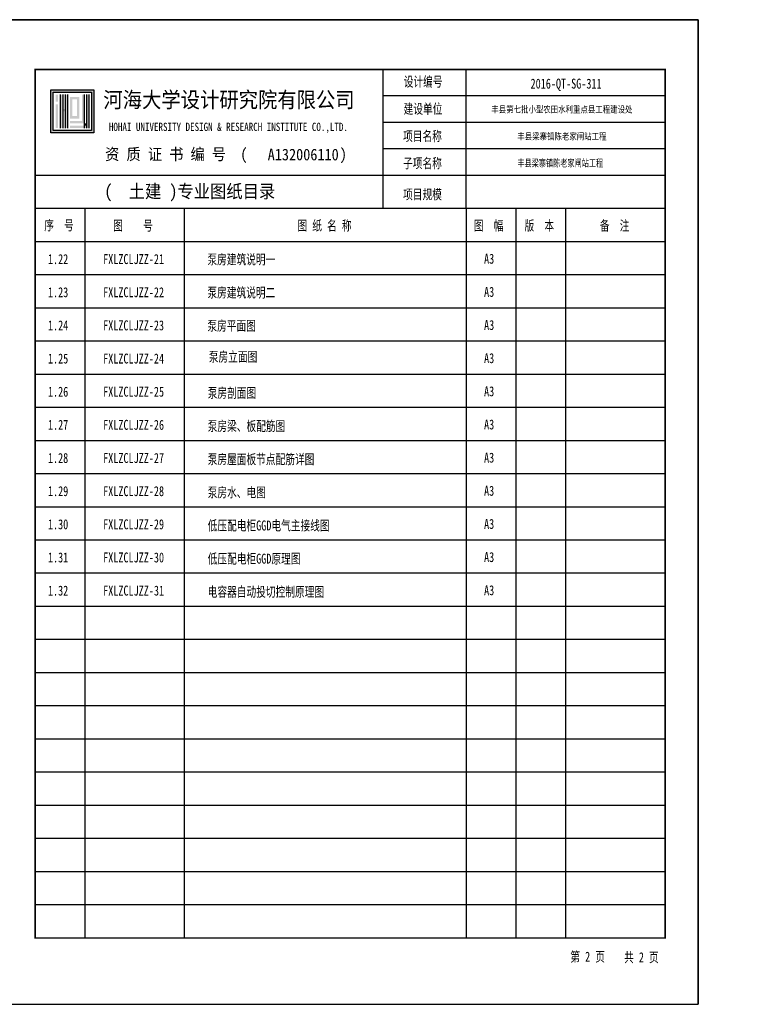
# Model space of a CAD drawing. Extents: x -13074 to 1448651, y 3648755 to 8081248.
# Tile 10 of 173: x 554398 to 555068, y 3857848 to 3858739. Entities that reach past the tile are written whole.
import ezdxf

# ---------------------------------------------------------------- set-up
doc = ezdxf.new("R2010")
doc.units = 0
doc.header["$PDMODE"] = 32
doc.header["$PDSIZE"] = 0.2
doc.layers.get('0').update_dxf_attribs({"linetype": 'CONTINUOUS'})
doc.layers.get('Defpoints').update_dxf_attribs({"linetype": 'CONTINUOUS'})
doc.layers.add('HOHAITK', color=7, linetype='CONTINUOUS')
doc.layers.add('新建路', color=7, linetype='CONTINUOUS', lineweight=40)
doc.styles.add('-仿宋_GB2312', font='FangSong_GB2312.ttf')
doc.styles.add('HOHAITK', font='simhei.ttf')
doc.styles.add('TK2st', font='txt', dxfattribs={"width": 0.8, "height": 2.5})
doc.dimstyles.new('zzzz STANDARD', dxfattribs={"dimtxt": 2.3, "dimasz": 1, "dimexe": 1.25, "dimexo": 1.5, "dimgap": 0.2, "dimtad": 1, "dimdec": 0, "dimlfac": 10, "dimzin": 0, "dimdsep": 46, "dimtxsty": '-仿宋_GB2312', "dimblk": 'ARCHTICK', "dimcen": 0.09, "dimadec": 0, "dimazin": 0, "dimtfac": 1, "dimtdec": 0, "dimtix": 1, "dimtmove": 2, "dimatfit": 3, "dimfxl": 1.7, "dimfxlon": 1, "dimtolj": 1, "dimtzin": 0, "dimlwd": 9, "dimlwe": 9, "dimarcsym": 0})

# ---------------------------------------------------------------- blocks, each defined once
blk = doc.blocks.new('_ARCHTICK')
at = {"color": 0, "linetype": 'ByBlock', "const_width": 0.15}
blk.add_lwpolyline([(-0.5, -0.5), (0.5, 0.5)], dxfattribs=at)
blk = doc.blocks.new('*D3543')
at = {"layer": 'Defpoints', "color": 0, "linetype": 'Continuous', "lineweight": 13}
for p in [(560230.2, 3858086.45), (560235.61, 3858086.45), (55006.35, 3858083.45)]:
    blk.add_point(p, dxfattribs=at)
at = {"layer": '新建路', "color": 0, "linetype": 'Continuous', "lineweight": 9}
for p, q in [((560233.91, 3858086.45), (560236.86, 3858086.45)), ((560235.61, 3858086.45), (560235.61, 3858087.45)), ((560235.61, 3858083.45), (560235.61, 3858086.45)), ((560233.91, 3858083.45), (560236.86, 3858083.45)), ((560235.61, 3858083.45), (560235.61, 3858082.45))]:
    blk.add_line(p, q, dxfattribs=at)
for p, rotation in [((560235.61, 3858086.45), 270), ((560235.61, 3858083.45), 90)]:
    blk.add_blockref('_ARCHTICK', p, dxfattribs=dict(at, rotation=rotation))
at = {"layer": '新建路', "color": 0, "linetype": 'Continuous', "lineweight": 13, "insert": (560234.21, 3858084.95), "char_height": 2.4, "attachment_point": 5, "rotation": 90, "style": '-仿宋_GB2312'}
blk.add_mtext('\\A1;15', dxfattribs=at)

msp = doc.modelspace()

# ---------------------------------------------------------------- hatches: boundary and pattern name
at = {"layer": 'HOHAITK', "ltscale": 1000}
h = msp.add_hatch(color=256, dxfattribs=at)
h.paths.add_polyline_path([(554464.281, 3858636.852, 0.4142136), (554464.609, 3858637.18), (554464.609, 3858675.523, 0.4142136), (554464.281, 3858675.852), (554425.938, 3858675.852, 0.4142136), (554425.609, 3858675.523), (554425.609, 3858637.18, 0.4142136), (554425.938, 3858636.852)])
h.paths.add_polyline_path([(554427.776, 3858639.018), (554427.776, 3858673.685), (554462.443, 3858673.685), (554462.443, 3858639.018)], flags=16)
at = {"layer": 'HOHAITK'}
h = msp.add_hatch(color=256, dxfattribs=at)
h.paths.add_polyline_path([(554432.109, 3858671.518), (554429.943, 3858671.518), (554429.943, 3858669.352), (554432.109, 3858669.352)])
h.paths.add_polyline_path([(554432.109, 3858669.352), (554429.943, 3858669.352), (554429.943, 3858667.185), (554432.109, 3858667.185)])
h.paths.add_polyline_path([(554432.109, 3858667.185), (554429.943, 3858667.185), (554429.943, 3858665.018), (554432.109, 3858665.018)])
h.paths.add_polyline_path([(554432.109, 3858662.852), (554429.943, 3858662.852), (554429.943, 3858660.685), (554432.109, 3858660.685)])
h.paths.add_polyline_path([(554432.109, 3858660.685), (554429.943, 3858660.685), (554429.943, 3858658.518), (554432.109, 3858658.518)])
h.paths.add_polyline_path([(554432.109, 3858658.518), (554429.943, 3858658.518), (554429.943, 3858656.352), (554432.109, 3858656.352)])
h.paths.add_polyline_path([(554432.109, 3858656.352), (554429.943, 3858656.352), (554429.943, 3858654.185), (554432.109, 3858654.185)])
h.paths.add_polyline_path([(554432.109, 3858654.185), (554429.943, 3858654.185), (554429.943, 3858652.018), (554432.109, 3858652.018)])
h.paths.add_polyline_path([(554432.109, 3858652.018), (554429.943, 3858652.018), (554429.943, 3858649.852), (554432.109, 3858649.852)])
h.paths.add_polyline_path([(554432.109, 3858649.852), (554429.943, 3858649.852), (554429.943, 3858647.685), (554432.109, 3858647.685)])
h.paths.add_polyline_path([(554432.109, 3858647.685), (554429.943, 3858647.685), (554429.943, 3858645.518), (554432.109, 3858645.518)])
h.paths.add_polyline_path([(554432.109, 3858645.518), (554429.943, 3858645.518), (554429.943, 3858643.352), (554432.109, 3858643.352)])
h.paths.add_polyline_path([(554432.109, 3858643.352), (554429.943, 3858643.352), (554429.943, 3858641.185), (554432.109, 3858641.185)])
h = msp.add_hatch(color=256, dxfattribs=at)
h.paths.add_polyline_path([(554436.443, 3858671.518), (554434.276, 3858671.518), (554434.276, 3858669.352), (554436.443, 3858669.352)])
h.paths.add_polyline_path([(554436.443, 3858669.352), (554434.276, 3858669.352), (554434.276, 3858667.185), (554436.443, 3858667.185)])
h.paths.add_polyline_path([(554436.443, 3858667.185), (554434.276, 3858667.185), (554434.276, 3858665.018), (554436.443, 3858665.018)])
h.paths.add_polyline_path([(554436.443, 3858665.018), (554434.276, 3858665.018), (554434.276, 3858662.852), (554436.443, 3858662.852)])
h.paths.add_polyline_path([(554436.443, 3858662.852), (554434.276, 3858662.852), (554434.276, 3858660.685), (554436.443, 3858660.685)])
h.paths.add_polyline_path([(554436.443, 3858660.685), (554434.276, 3858660.685), (554434.276, 3858658.518), (554436.443, 3858658.518)])
h.paths.add_polyline_path([(554436.443, 3858658.518), (554434.276, 3858658.518), (554434.276, 3858656.352), (554436.443, 3858656.352)])
h.paths.add_polyline_path([(554436.443, 3858656.352), (554434.276, 3858656.352), (554434.276, 3858654.185), (554436.443, 3858654.185)])
h.paths.add_polyline_path([(554436.443, 3858654.185), (554434.276, 3858654.185), (554434.276, 3858652.018), (554436.443, 3858652.018)])
h.paths.add_polyline_path([(554436.443, 3858652.018), (554434.276, 3858652.018), (554434.276, 3858649.852), (554436.443, 3858649.852)])
h.paths.add_polyline_path([(554436.443, 3858649.852), (554434.276, 3858649.852), (554434.276, 3858647.685), (554436.443, 3858647.685)])
h.paths.add_polyline_path([(554436.443, 3858647.685), (554434.276, 3858647.685), (554434.276, 3858645.518), (554436.443, 3858645.518)])
h.paths.add_polyline_path([(554436.443, 3858645.518), (554434.276, 3858645.518), (554434.276, 3858643.352), (554436.443, 3858643.352)])
h.paths.add_polyline_path([(554436.443, 3858643.352), (554434.276, 3858643.352), (554434.276, 3858641.185), (554436.443, 3858641.185)])
h = msp.add_hatch(color=256, dxfattribs=at)
h.paths.add_polyline_path([(554438.609, 3858658.518), (554436.443, 3858658.518), (554436.443, 3858656.352), (554438.609, 3858656.352)])
h.paths.add_polyline_path([(554440.776, 3858658.518), (554438.609, 3858658.518), (554438.609, 3858656.352), (554440.776, 3858656.352)])
h.paths.add_polyline_path([(554440.776, 3858660.685), (554438.609, 3858660.685), (554438.609, 3858658.518), (554440.776, 3858658.518)])
h.paths.add_polyline_path([(554440.776, 3858662.852), (554438.609, 3858662.852), (554438.609, 3858660.685), (554440.776, 3858660.685)])
h.paths.add_polyline_path([(554440.776, 3858665.018), (554438.609, 3858665.018), (554438.609, 3858662.852), (554440.776, 3858662.852)])
h.paths.add_polyline_path([(554440.776, 3858667.185), (554438.609, 3858667.185), (554438.609, 3858665.018), (554440.776, 3858665.018)])
h.paths.add_polyline_path([(554440.776, 3858669.352), (554438.609, 3858669.352), (554438.609, 3858667.185), (554440.776, 3858667.185)])
h.paths.add_polyline_path([(554440.776, 3858671.518), (554438.609, 3858671.518), (554438.609, 3858669.352), (554440.776, 3858669.352)])
h.paths.add_polyline_path([(554440.776, 3858656.352), (554438.609, 3858656.352), (554438.609, 3858654.185), (554440.776, 3858654.185)])
h.paths.add_polyline_path([(554440.776, 3858654.185), (554438.609, 3858654.185), (554438.609, 3858652.018), (554440.776, 3858652.018)])
h.paths.add_polyline_path([(554440.776, 3858652.018), (554438.609, 3858652.018), (554438.609, 3858649.852), (554440.776, 3858649.852)])
h.paths.add_polyline_path([(554440.776, 3858649.852), (554438.609, 3858649.852), (554438.609, 3858647.685), (554440.776, 3858647.685)])
h.paths.add_polyline_path([(554440.776, 3858647.685), (554438.609, 3858647.685), (554438.609, 3858645.518), (554440.776, 3858645.518)])
h.paths.add_polyline_path([(554440.776, 3858645.518), (554438.609, 3858645.518), (554438.609, 3858643.352), (554440.776, 3858643.352)])
h.paths.add_polyline_path([(554440.776, 3858643.352), (554438.609, 3858643.352), (554438.609, 3858641.185), (554440.776, 3858641.185)])
h = msp.add_hatch(color=256, dxfattribs=at)
h.paths.add_polyline_path([(554445.109, 3858647.685), (554442.943, 3858647.685), (554442.943, 3858645.518), (554445.109, 3858645.518)])
h.paths.add_polyline_path([(554447.276, 3858647.685), (554445.109, 3858647.685), (554445.109, 3858645.518), (554447.276, 3858645.518)])
h.paths.add_polyline_path([(554449.443, 3858647.685), (554447.276, 3858647.685), (554447.276, 3858645.518), (554449.443, 3858645.518)])
h.paths.add_polyline_path([(554451.609, 3858647.685), (554449.443, 3858647.685), (554449.443, 3858645.518), (554451.609, 3858645.518)])
h.paths.add_polyline_path([(554453.776, 3858647.685), (554451.609, 3858647.685), (554451.609, 3858645.518), (554453.776, 3858645.518)])
h.paths.add_polyline_path([(554455.943, 3858647.685), (554453.776, 3858647.685), (554453.776, 3858645.518), (554455.943, 3858645.518)])
h.paths.add_polyline_path([(554455.943, 3858649.852), (554453.776, 3858649.852), (554453.776, 3858647.685), (554455.943, 3858647.685)])
h.paths.add_polyline_path([(554455.943, 3858652.018), (554453.776, 3858652.018), (554453.776, 3858649.852), (554455.943, 3858649.852)])
h.paths.add_polyline_path([(554455.943, 3858654.185), (554453.776, 3858654.185), (554453.776, 3858652.018), (554455.943, 3858652.018)])
h.paths.add_polyline_path([(554455.943, 3858656.352), (554453.776, 3858656.352), (554453.776, 3858654.185), (554455.943, 3858654.185)])
h.paths.add_polyline_path([(554455.943, 3858658.518), (554453.776, 3858658.518), (554453.776, 3858656.352), (554455.943, 3858656.352)])
h.paths.add_polyline_path([(554455.943, 3858660.685), (554453.776, 3858660.685), (554453.776, 3858658.518), (554455.943, 3858658.518)])
h.paths.add_polyline_path([(554455.943, 3858662.852), (554453.776, 3858662.852), (554453.776, 3858660.685), (554455.943, 3858660.685)])
h.paths.add_polyline_path([(554455.943, 3858665.018), (554453.776, 3858665.018), (554453.776, 3858662.852), (554455.943, 3858662.852)])
h.paths.add_polyline_path([(554455.943, 3858667.185), (554453.776, 3858667.185), (554453.776, 3858665.018), (554455.943, 3858665.018)])
h.paths.add_polyline_path([(554455.943, 3858669.352), (554453.776, 3858669.352), (554453.776, 3858667.185), (554455.943, 3858667.185)])
h.paths.add_polyline_path([(554455.943, 3858671.518), (554453.776, 3858671.518), (554453.776, 3858669.352), (554455.943, 3858669.352)])
h.paths.add_polyline_path([(554445.109, 3858643.352), (554442.943, 3858643.352), (554442.943, 3858641.185), (554445.109, 3858641.185)])
h.paths.add_polyline_path([(554447.276, 3858643.352), (554445.109, 3858643.352), (554445.109, 3858641.185), (554447.276, 3858641.185)])
h.paths.add_polyline_path([(554449.443, 3858643.352), (554447.276, 3858643.352), (554447.276, 3858641.185), (554449.443, 3858641.185)])
h.paths.add_polyline_path([(554451.609, 3858643.352), (554449.443, 3858643.352), (554449.443, 3858641.185), (554451.609, 3858641.185)])
h.paths.add_polyline_path([(554453.776, 3858643.352), (554451.609, 3858643.352), (554451.609, 3858641.185), (554453.776, 3858641.185)])
h.paths.add_polyline_path([(554455.943, 3858643.352), (554453.776, 3858643.352), (554453.776, 3858641.185), (554455.943, 3858641.185)])
h.paths.add_polyline_path([(554458.109, 3858643.352), (554455.943, 3858643.352), (554455.943, 3858641.185), (554458.109, 3858641.185)])
h.paths.add_polyline_path([(554460.276, 3858643.352), (554458.109, 3858643.352), (554458.109, 3858641.185), (554460.276, 3858641.185)])
h.paths.add_polyline_path([(554460.276, 3858645.518), (554458.109, 3858645.518), (554458.109, 3858643.352), (554460.276, 3858643.352)])
h.paths.add_polyline_path([(554460.276, 3858647.685), (554458.109, 3858647.685), (554458.109, 3858645.518), (554460.276, 3858645.518)])
h.paths.add_polyline_path([(554460.276, 3858649.852), (554458.109, 3858649.852), (554458.109, 3858647.685), (554460.276, 3858647.685)])
h.paths.add_polyline_path([(554460.276, 3858652.018), (554458.109, 3858652.018), (554458.109, 3858649.852), (554460.276, 3858649.852)])
h.paths.add_polyline_path([(554460.276, 3858654.185), (554458.109, 3858654.185), (554458.109, 3858652.018), (554460.276, 3858652.018)])
h.paths.add_polyline_path([(554460.276, 3858656.352), (554458.109, 3858656.352), (554458.109, 3858654.185), (554460.276, 3858654.185)])
h.paths.add_polyline_path([(554460.276, 3858658.518), (554458.109, 3858658.518), (554458.109, 3858656.352), (554460.276, 3858656.352)])
h.paths.add_polyline_path([(554460.276, 3858660.685), (554458.109, 3858660.685), (554458.109, 3858658.518), (554460.276, 3858658.518)])
h.paths.add_polyline_path([(554460.276, 3858662.852), (554458.109, 3858662.852), (554458.109, 3858660.685), (554460.276, 3858660.685)])
h.paths.add_polyline_path([(554460.276, 3858665.018), (554458.109, 3858665.018), (554458.109, 3858662.852), (554460.276, 3858662.852)])
h.paths.add_polyline_path([(554460.276, 3858667.185), (554458.109, 3858667.185), (554458.109, 3858665.018), (554460.276, 3858665.018)])
h.paths.add_polyline_path([(554460.276, 3858669.352), (554458.109, 3858669.352), (554458.109, 3858667.185), (554460.276, 3858667.185)])
h.paths.add_polyline_path([(554460.276, 3858671.518), (554458.109, 3858671.518), (554458.109, 3858669.352), (554460.276, 3858669.352)])
h = msp.add_hatch(color=256, dxfattribs=at)
h.paths.add_polyline_path([(554445.109, 3858652.018), (554442.943, 3858652.018), (554442.943, 3858649.852), (554445.109, 3858649.852)])
h.paths.add_polyline_path([(554447.276, 3858652.018), (554445.109, 3858652.018), (554445.109, 3858649.852), (554447.276, 3858649.852)])
h.paths.add_polyline_path([(554449.443, 3858652.018), (554447.276, 3858652.018), (554447.276, 3858649.852), (554449.443, 3858649.852)])
h.paths.add_polyline_path([(554451.609, 3858652.018), (554449.443, 3858652.018), (554449.443, 3858649.852), (554451.609, 3858649.852)])
h.paths.add_polyline_path([(554451.609, 3858654.185), (554449.443, 3858654.185), (554449.443, 3858652.018), (554451.609, 3858652.018)])
h.paths.add_polyline_path([(554451.609, 3858656.352), (554449.443, 3858656.352), (554449.443, 3858654.185), (554451.609, 3858654.185)])
h.paths.add_polyline_path([(554451.609, 3858658.518), (554449.443, 3858658.518), (554449.443, 3858656.352), (554451.609, 3858656.352)])
h.paths.add_polyline_path([(554451.609, 3858660.685), (554449.443, 3858660.685), (554449.443, 3858658.518), (554451.609, 3858658.518)])
h.paths.add_polyline_path([(554451.609, 3858662.852), (554449.443, 3858662.852), (554449.443, 3858660.685), (554451.609, 3858660.685)])
h.paths.add_polyline_path([(554451.609, 3858665.018), (554449.443, 3858665.018), (554449.443, 3858662.852), (554451.609, 3858662.852)])
h.paths.add_polyline_path([(554451.609, 3858667.185), (554449.443, 3858667.185), (554449.443, 3858665.018), (554451.609, 3858665.018)])
h.paths.add_polyline_path([(554451.609, 3858669.352), (554449.443, 3858669.352), (554449.443, 3858667.185), (554451.609, 3858667.185)])
h.paths.add_polyline_path([(554449.443, 3858669.352), (554447.276, 3858669.352), (554447.276, 3858667.185), (554449.443, 3858667.185)])
h.paths.add_polyline_path([(554447.276, 3858669.352), (554445.109, 3858669.352), (554445.109, 3858667.185), (554447.276, 3858667.185)])
h.paths.add_polyline_path([(554445.109, 3858669.352), (554442.943, 3858669.352), (554442.943, 3858667.185), (554445.109, 3858667.185)])
h.paths.add_polyline_path([(554445.109, 3858667.185), (554442.943, 3858667.185), (554442.943, 3858665.018), (554445.109, 3858665.018)])
h.paths.add_polyline_path([(554445.109, 3858665.018), (554442.943, 3858665.018), (554442.943, 3858662.852), (554445.109, 3858662.852)])
h.paths.add_polyline_path([(554445.109, 3858662.852), (554442.943, 3858662.852), (554442.943, 3858660.685), (554445.109, 3858660.685)])
h.paths.add_polyline_path([(554445.109, 3858660.685), (554442.943, 3858660.685), (554442.943, 3858658.518), (554445.109, 3858658.518)])
h.paths.add_polyline_path([(554445.109, 3858658.518), (554442.943, 3858658.518), (554442.943, 3858656.352), (554445.109, 3858656.352)])
h.paths.add_polyline_path([(554445.109, 3858656.352), (554442.943, 3858656.352), (554442.943, 3858654.185), (554445.109, 3858654.185)])
h.paths.add_polyline_path([(554445.109, 3858654.185), (554442.943, 3858654.185), (554442.943, 3858652.018), (554445.109, 3858652.018)])
msp.add_hatch(color=256, dxfattribs=at).paths.add_polyline_path([(554458.109, 3858645.518), (554455.943, 3858645.518), (554455.943, 3858643.352), (554458.109, 3858643.352)])

# ---------------------------------------------------------------- linework, layer by layer
for p, q in [((554381.5, 3858739.303), (555011.5, 3858739.303)), ((554381.5, 3858739.303), (555011.5, 3858739.303)), ((554381.5, 3858739.303), (555011.5, 3858739.303)), ((555011.5, 3858739.303), (554381.5, 3858739.303)), ((555011.5, 3858739.303), (555011.5, 3857848.303)), ((555011.5, 3858739.303), (555011.5, 3857848.303)), ((555011.5, 3857848.303), (555011.5, 3858739.303)), ((555011.5, 3857848.303), (555011.5, 3858739.303)), ((555011.5, 3857848.303), (555011.5, 3858739.303)), ((555011.5, 3857848.303), (555011.5, 3858739.303)), ((555011.5, 3857848.303), (555011.5, 3858739.303)), ((555011.5, 3858739.303), (555011.5, 3857848.303)), ((555011.5, 3857848.303), (555011.5, 3858739.303)), ((555011.5, 3857848.303), (555011.5, 3858739.303)), ((555011.5, 3857848.303), (555011.5, 3858739.303)), ((555011.5, 3857848.303), (555011.5, 3858739.303)), ((555011.5, 3857848.303), (555011.5, 3858739.303)), ((555011.5, 3858739.303), (555011.5, 3857848.303)), ((554726.496, 3858568.303), (554726.496, 3858694.303)), ((554801.496, 3858568.303), (554801.496, 3858694.303)), ((554434.276, 3858671.518), (554434.276, 3858641.185)), ((554436.443, 3858671.518), (554436.443, 3858641.185)), ((554438.609, 3858671.518), (554438.609, 3858641.185)), ((554440.776, 3858671.518), (554440.776, 3858641.185)), ((554455.943, 3858671.518), (554455.943, 3858641.185)), ((554458.109, 3858671.518), (554458.109, 3858641.185)), ((554460.276, 3858641.185), (554460.276, 3858671.518)), ((554981.5, 3858670.303), (554726.496, 3858670.303)), ((554981.5, 3858646.303), (554726.496, 3858646.303)), ((554981.5, 3858622.303), (554726.496, 3858622.303)), ((554981.5, 3858598.303), (554411.5, 3858598.303)), ((554981.5, 3858598.303), (554726.496, 3858598.303)), ((554981.5, 3858568.303), (554411.5, 3858568.303)), ((554456.5, 3858568.303), (554456.5, 3857908.303)), ((554546.5, 3858568.303), (554546.5, 3857908.303)), ((554801.5, 3858568.303), (554801.5, 3857908.303)), ((554846.5, 3858568.303), (554846.5, 3857908.303)), ((554891.5, 3858568.303), (554891.5, 3857908.303)), ((554981.5, 3858538.303), (554411.5, 3858538.303)), ((554981.5, 3858508.303), (554411.5, 3858508.303)), ((554981.5, 3858478.303), (554411.5, 3858478.303)), ((554981.5, 3858448.303), (554411.5, 3858448.303)), ((554981.5, 3858418.303), (554411.5, 3858418.303)), ((554981.5, 3858388.303), (554411.5, 3858388.303)), ((554981.5, 3858358.303), (554411.5, 3858358.303)), ((554981.5, 3858328.303), (554411.5, 3858328.303)), ((554981.5, 3858298.303), (554411.5, 3858298.303)), ((554981.5, 3858268.303), (554411.5, 3858268.303)), ((554981.5, 3858238.303), (554411.5, 3858238.303)), ((554981.5, 3858208.303), (554411.5, 3858208.303)), ((554981.5, 3858178.303), (554411.5, 3858178.303)), ((554981.5, 3858148.303), (554411.5, 3858148.303)), ((554981.5, 3858118.303), (554411.5, 3858118.303)), ((554981.5, 3858088.303), (554411.5, 3858088.303)), ((554981.5, 3858058.303), (554411.5, 3858058.303)), ((554981.5, 3858028.303), (554411.5, 3858028.303)), ((554981.5, 3857998.303), (554411.5, 3857998.303)), ((554981.5, 3857968.303), (554411.5, 3857968.303)), ((554981.5, 3857938.303), (554411.5, 3857938.303)), ((554981.5, 3857908.303), (554411.5, 3857908.303)), ((554381.5, 3857848.303), (555011.5, 3857848.303))]:
    msp.add_line(p, q, dxfattribs=at)
at = {"layer": 'HOHAITK', "const_width": 1.5}
msp.add_lwpolyline([(554981.5, 3858694.303), (554981.5, 3857908.303), (554411.5, 3857908.303), (554411.5, 3858694.303)], close=True, dxfattribs=at)
at = {"layer": 'HOHAITK'}
for points in [[(554425.938, 3858675.852), (554464.281, 3858675.852, -0.4142136), (554464.609, 3858675.523), (554464.609, 3858637.18, -0.4142136), (554464.281, 3858636.852), (554425.938, 3858636.852, -0.4142136), (554425.609, 3858637.18), (554425.609, 3858675.523, -0.4142136)], [(554428.104, 3858673.685), (554462.114, 3858673.685, -0.4142136), (554462.443, 3858673.357), (554462.443, 3858639.347, -0.4142136), (554462.114, 3858639.018), (554428.104, 3858639.018, -0.4142136), (554427.776, 3858639.347), (554427.776, 3858673.357, -0.4142136)]]:
    msp.add_lwpolyline(points, format="xyb", close=True, dxfattribs=at)

# ---------------------------------------------------------------- texts
for s, height, style, width, p in [('设计编号', 9, 'TK2st', 0.75, (554745.039, 3858678.735)), ('2016-QT-SG-311', 9, 'TK2st', 0.75, (554859.815, 3858676.963)), ('河海大学设计研究院有限公司', 14.25, 'HOHAITK', 0.9, (554473.21, 3858659.731)), ('建设单位', 9, 'TK2st', 0.75, (554744.943, 3858654.176)), ('HOHAI UNIVERSITY DESIGN & RESEARCH INSTITUTE CO.,LTD.', 7.5, 'HOHAITK', 0.8, (554478.216, 3858638.57)), ('项目名称', 9, 'TK2st', 0.75, (554744.457, 3858629.456)), ('资 质 证 书 编 号  (             )  ', 10.5, 'HOHAITK', 0.9, (554474.817, 3858612.349)), ('A132006110', 10.5, 'HOHAITK', 0.9, (554621.933, 3858612.042)), ('子项名称', 9, 'TK2st', 0.75, (554744.457, 3858604.904)), ('(  土建 )专业图纸目录', 12, 'HOHAITK', 0.9, (554474.101, 3858578.024)), ('项目规模', 9, 'TK2st', 0.75, (554744.457, 3858576.725)), ('序  号', 9, 'TK2st', 0.75, (554419.759, 3858548.725)), ('图    号', 9, 'TK2st', 0.75, (554482.108, 3858548.501)), ('图 纸 名 称', 9, 'TK2st', 0.75, (554648.915, 3858548.501)), ('图  幅', 9, 'TK2st', 0.75, (554808.527, 3858548.501)), ('版  本', 9, 'TK2st', 0.75, (554854.354, 3858548.501)), ('备  注', 9, 'TK2st', 0.75, (554922.521, 3858548.501)), ('1.22', 9, 'TK2st', 0.75, (554423.079, 3858518.179)), ('FXLZCLJZZ-21', 9, 'TK2st', 0.75, (554473.045, 3858518.179)), ('泵房建筑说明一 ', 9, 'TK2st', 0.75, (554567.363, 3858517.886)), ('  A3', 9, 'TK2st', 0.75, (554808.531, 3858518.501)), ('1.23', 9, 'TK2st', 0.75, (554423.079, 3858488.179)), ('FXLZCLJZZ-22', 9, 'TK2st', 0.75, (554473.045, 3858488.179)), ('泵房建筑说明二', 9, 'TK2st', 0.75, (554567.363, 3858487.886)), ('  A3', 9, 'TK2st', 0.75, (554808.531, 3858488.501)), ('1.24', 9, 'TK2st', 0.75, (554423.079, 3858458.179)), ('FXLZCLJZZ-23', 9, 'TK2st', 0.75, (554473.045, 3858458.179)), ('泵房平面图 ', 9, 'TK2st', 0.75, (554567.363, 3858457.886)), ('  A3', 9, 'TK2st', 0.75, (554808.531, 3858458.501)), ('  泵房立面图', 9, 'TK2st', 0.75, (554559.474, 3858429.825)), ('1.25', 9, 'TK2st', 0.75, (554423.079, 3858428.179)), ('FXLZCLJZZ-24', 9, 'TK2st', 0.75, (554473.045, 3858428.179)), ('  A3', 9, 'TK2st', 0.75, (554808.531, 3858428.501)), ('1.26', 9, 'TK2st', 0.75, (554423.079, 3858398.179)), ('FXLZCLJZZ-25', 9, 'TK2st', 0.75, (554473.045, 3858398.179)), ('泵房剖面图', 9, 'TK2st', 0.75, (554567.637, 3858397.101)), ('  A3', 9, 'TK2st', 0.75, (554808.531, 3858398.501)), ('  A3', 9, 'TK2st', 0.75, (554808.531, 3858368.501)), ('1.27', 9, 'TK2st', 0.75, (554423.079, 3858368.179)), ('FXLZCLJZZ-26', 9, 'TK2st', 0.75, (554473.045, 3858368.179)), ('泵房梁、板配筋图', 9, 'TK2st', 0.75, (554567.637, 3858367.101)), ('1.28', 9, 'TK2st', 0.75, (554423.079, 3858338.179)), ('FXLZCLJZZ-27', 9, 'TK2st', 0.75, (554473.045, 3858338.179)), ('泵房屋面板节点配筋详图', 9, 'TK2st', 0.75, (554567.637, 3858337.101)), ('  A3', 9, 'TK2st', 0.75, (554808.531, 3858338.501)), ('1.29', 9, 'TK2st', 0.75, (554423.079, 3858308.179)), ('FXLZCLJZZ-28', 9, 'TK2st', 0.75, (554473.045, 3858308.179)), ('泵房水、电图 ', 9, 'TK2st', 0.75, (554567.637, 3858307.101)), ('  A3', 9, 'TK2st', 0.75, (554808.531, 3858308.501)), ('1.30', 9, 'TK2st', 0.75, (554423.079, 3858278.179)), ('FXLZCLJZZ-29', 9, 'TK2st', 0.75, (554473.045, 3858278.179)), ('低压配电柜GGD电气主接线图 ', 9, 'TK2st', 0.75, (554567.637, 3858277.101)), ('  A3', 9, 'TK2st', 0.75, (554808.531, 3858278.501)), ('1.31', 9, 'TK2st', 0.75, (554423.079, 3858248.179)), ('FXLZCLJZZ-30', 9, 'TK2st', 0.75, (554473.045, 3858248.179)), ('低压配电柜GGD原理图 ', 9, 'TK2st', 0.75, (554567.637, 3858247.101)), ('  A3', 9, 'TK2st', 0.75, (554808.531, 3858248.501)), ('1.32', 9, 'TK2st', 0.75, (554423.079, 3858218.179)), ('FXLZCLJZZ-31', 9, 'TK2st', 0.75, (554473.045, 3858218.179)), ('电容器自动投切控制原理图 ', 9, 'TK2st', 0.75, (554567.637, 3858217.101)), ('  A3', 9, 'TK2st', 0.75, (554808.531, 3858218.501)), ('第 2 页', 9, 'TK2st', 0.75, (554895.79, 3857886.905)), ('共 2 页', 9, 'TK2st', 0.75, (554944.45, 3857886.377))]:
    msp.add_text(s, height=height, dxfattribs=dict(at, style=style, width=width)).set_placement(p)
at = {"layer": 'HOHAITK', "char_height": 6, "width": 433.926, "attachment_point": 5, "style": 'TK2st'}
for s, insert in [('丰县第七批小型农田水利重点县工程建设处{\\W0.72;\\C7;            }', (554888.151, 3858657.771)), ('丰县梁寨镇陈老家闸站工程{\\W0.72;\\P\\C7;            }', (554888.151, 3858628.372)), ('{\\fFangSong_GB2312|b0|i0|c134|p49;\\H1.083x;\\W0.71;\\C7;丰县梁寨镇陈老家闸站工程}', (554886.701, 3858609.178))]:
    msp.add_mtext(s, dxfattribs=dict(at, insert=insert))

# ---------------------------------------------------------------- dimensions: what is measured, and where the dimension line sits
at = {"layer": '新建路', "color": 3, "linetype": 'Continuous', "lineweight": 13}
dim = msp.add_linear_dim(base=(560235.612, 3858086.452), p1=(55006.347, 3858083.452), p2=(560230.198, 3858086.452), angle=90, dimstyle='zzzz STANDARD', override={"dimtxt": 2.4, "dimexo": 2, "dimlfac": 5}, dxfattribs=at)
dim.commit()
dim.dimension.update_dxf_attribs({"geometry": '*D3543', "text_midpoint": (560234.212, 3858084.952)})

doc.saveas('drawing.dxf')
